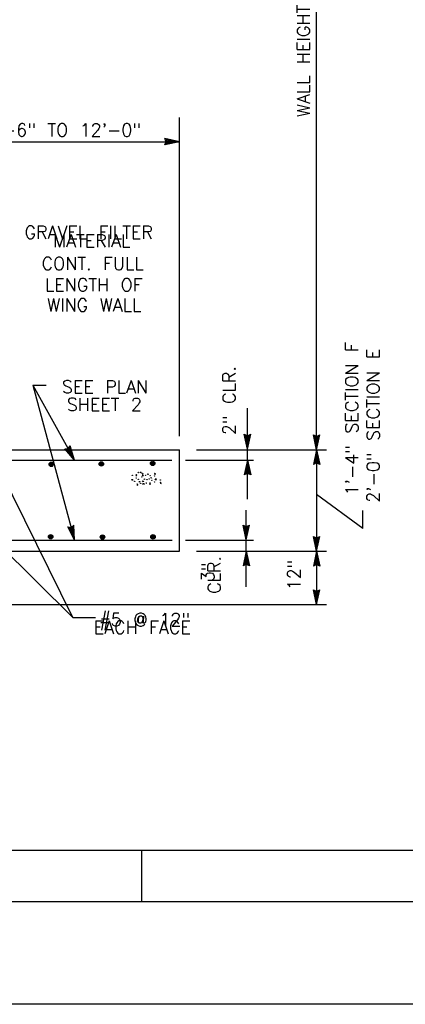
# Model space of a CAD drawing. Extents: x -28.1 to 13.9, y -16.1 to 13.9.
# Tile 12 of 19: x -4.3 to -0.6, y -16.1 to -6.5. Entities that reach past the tile are written whole.
import ezdxf
from ezdxf.enums import TextEntityAlignment as Align

# ---------------------------------------------------------------- set-up
doc = ezdxf.new("R2010")
doc.units = 0
doc.header["$MEASUREMENT"] = 0
doc.layers.add('01', color=7, linetype='CONTINUOUS')
doc.layers.add('02', color=7, linetype='CONTINUOUS')
doc.styles.add('TXT_SHX', font='txt.shx')

msp = doc.modelspace()

# ---------------------------------------------------------------- linework, layer by layer
at = {"layer": '01', "color": 7, "linetype": 'CONTINUOUS'}
for p, q in [((-1.432, -10.7143), (-1.432, -2.7113)), ((-2.77, -10.5823), (-2.77, -7.4713)), ((-2.77, -7.7083), (-2.914, -7.6773)), ((-2.9, -7.7083), (-2.914, -7.6773)), ((-8.882, -7.7083), (-2.77, -7.7083)), ((-2.77, -7.7083), (-2.914, -7.7393)), ((-2.914, -7.7393), (-2.9, -7.7083)), ((-2.807, -7.7083), (-2.901, -7.6883)), ((-2.892, -7.7083), (-2.901, -7.6883)), ((-2.807, -7.7083), (-2.901, -7.7283)), ((-2.901, -7.7283), (-2.892, -7.7083)), ((-2.843, -7.7083), (-2.888, -7.6993)), ((-2.884, -7.7083), (-2.888, -7.6993)), ((-2.843, -7.7083), (-2.888, -7.7183)), ((-2.888, -7.7183), (-2.884, -7.7083)), ((-4.203, -10.0843), (-4.071, -10.0843)), ((-4.203, -10.0843), (-3.794, -11.5983)), ((-4.203, -10.0843), (-3.794, -10.8163)), ((-2.107, -10.7083), (-2.107, -10.3093)), ((-2.107, -10.7083), (-2.138, -10.5643)), ((-2.138, -10.5643), (-2.107, -10.5783)), ((-2.107, -10.7083), (-2.076, -10.5643)), ((-2.107, -10.5783), (-2.076, -10.5643)), ((-1.432, -10.7143), (-1.463, -10.5703)), ((-1.463, -10.5703), (-1.432, -10.5843)), ((-1.432, -10.7143), (-1.401, -10.5703)), ((-1.432, -10.5843), (-1.401, -10.5703)), ((-2.107, -10.6713), (-2.127, -10.5773)), ((-2.127, -10.5773), (-2.107, -10.5863)), ((-2.107, -10.6353), (-2.117, -10.5903)), ((-2.117, -10.5903), (-2.107, -10.5943)), ((-2.107, -10.6713), (-2.087, -10.5773)), ((-2.107, -10.5863), (-2.087, -10.5773)), ((-2.107, -10.6353), (-2.098, -10.5903)), ((-2.107, -10.5943), (-2.098, -10.5903)), ((-1.432, -10.6773), (-1.452, -10.5833)), ((-1.452, -10.5833), (-1.432, -10.5923)), ((-1.432, -10.6413), (-1.442, -10.5963)), ((-1.442, -10.5963), (-1.432, -10.6003)), ((-1.432, -10.6773), (-1.412, -10.5833)), ((-1.432, -10.5923), (-1.412, -10.5833)), ((-1.432, -10.6413), (-1.423, -10.5963)), ((-1.432, -10.6003), (-1.423, -10.5963)), ((-6.79, -10.7143), (-2.77, -10.7143)), ((-3.891, -10.7053), (-3.857, -10.7033)), ((-3.794, -10.8163), (-3.891, -10.7053)), ((-3.875, -10.7113), (-3.854, -10.7093)), ((-3.812, -10.7843), (-3.875, -10.7113)), ((-3.86, -10.7183), (-3.85, -10.7163)), ((-3.83, -10.7523), (-3.86, -10.7183)), ((-3.857, -10.7033), (-3.837, -10.6753)), ((-3.854, -10.7093), (-3.84, -10.6923)), ((-3.85, -10.7163), (-3.844, -10.7093)), ((-3.83, -10.7523), (-3.844, -10.7093)), ((-3.812, -10.7843), (-3.84, -10.6923)), ((-3.794, -10.8163), (-3.837, -10.6753)), ((-2.77, -11.7043), (-2.77, -10.7143)), ((-2.605, -10.7143), (-1.337, -10.7143)), ((-2.107, -10.8163), (-2.107, -10.7083)), ((-1.432, -10.7143), (-1.463, -10.8583)), ((-1.432, -10.7513), (-1.452, -10.8453)), ((-1.432, -10.7143), (-1.432, -11.7063)), ((-1.432, -10.7143), (-1.401, -10.8583)), ((-1.432, -10.7513), (-1.412, -10.8453)), ((-8.782, -10.8163), (-2.844, -10.8163)), ((-2.711, -10.8163), (-2.048, -10.8163)), ((-2.107, -10.8163), (-2.138, -10.9603)), ((-2.107, -10.8533), (-2.127, -10.9473)), ((-2.107, -11.1983), (-2.107, -10.8163)), ((-2.107, -10.8163), (-2.076, -10.9603)), ((-2.107, -10.8533), (-2.087, -10.9473)), ((-1.432, -10.8443), (-1.463, -10.8583)), ((-1.432, -10.8363), (-1.452, -10.8453)), ((-1.432, -10.7873), (-1.441, -10.8323)), ((-1.432, -10.8283), (-1.441, -10.8323)), ((-1.432, -10.7873), (-1.422, -10.8323)), ((-1.422, -10.8323), (-1.432, -10.8283)), ((-1.412, -10.8453), (-1.432, -10.8363)), ((-1.401, -10.8583), (-1.432, -10.8443)), ((-3.813, -12.3533), (-4.515, -10.9283)), ((-2.107, -10.9463), (-2.138, -10.9603)), ((-2.107, -10.9383), (-2.127, -10.9473)), ((-2.107, -10.8893), (-2.116, -10.9343)), ((-2.107, -10.9303), (-2.116, -10.9343)), ((-2.107, -10.8893), (-2.097, -10.9343)), ((-2.097, -10.9343), (-2.107, -10.9303)), ((-2.087, -10.9473), (-2.107, -10.9383)), ((-2.076, -10.9603), (-2.107, -10.9463)), ((-0.983, -11.4833), (-1.432, -11.1533)), ((-2.119, -11.5953), (-2.119, -11.3033)), ((-0.983, -11.4833), (-0.983, -11.3093)), ((-3.794, -11.5983), (-3.861, -11.4673)), ((-3.861, -11.4673), (-3.828, -11.4723)), ((-3.804, -11.5623), (-3.847, -11.4773)), ((-3.847, -11.4773), (-3.826, -11.4803)), ((-3.813, -11.5283), (-3.834, -11.4873)), ((-3.834, -11.4873), (-3.824, -11.4883)), ((-3.828, -11.4723), (-3.802, -11.4513)), ((-3.826, -11.4803), (-3.809, -11.4663)), ((-3.824, -11.4883), (-3.816, -11.4823)), ((-3.813, -11.5283), (-3.816, -11.4823)), ((-3.804, -11.5623), (-3.809, -11.4663)), ((-3.794, -11.5983), (-3.802, -11.4513)), ((-2.119, -11.5953), (-2.15, -11.4513)), ((-2.15, -11.4513), (-2.119, -11.4653)), ((-2.119, -11.5583), (-2.139, -11.4643)), ((-2.139, -11.4643), (-2.119, -11.4733)), ((-2.119, -11.5223), (-2.129, -11.4773)), ((-2.129, -11.4773), (-2.119, -11.4813)), ((-2.119, -11.5953), (-2.088, -11.4513)), ((-2.119, -11.4653), (-2.088, -11.4513)), ((-2.119, -11.5583), (-2.099, -11.4643)), ((-2.119, -11.4733), (-2.099, -11.4643)), ((-2.119, -11.5223), (-2.11, -11.4773)), ((-2.119, -11.4813), (-2.11, -11.4773)), ((-8.774, -11.5983), (-2.843, -11.5983)), ((-2.711, -11.5983), (-2.048, -11.5983)), ((-2.119, -11.7053), (-2.119, -11.5953)), ((-1.432, -11.7063), (-1.463, -11.5623)), ((-1.463, -11.5623), (-1.432, -11.5763)), ((-1.432, -11.6693), (-1.452, -11.5753)), ((-1.452, -11.5753), (-1.432, -11.5843)), ((-1.432, -11.6333), (-1.442, -11.5883)), ((-1.442, -11.5883), (-1.432, -11.5923)), ((-1.432, -11.7063), (-1.401, -11.5623)), ((-1.432, -11.5763), (-1.401, -11.5623)), ((-1.432, -11.6693), (-1.412, -11.5753)), ((-1.432, -11.5843), (-1.412, -11.5753)), ((-1.432, -11.6333), (-1.423, -11.5883)), ((-1.432, -11.5923), (-1.423, -11.5883)), ((-6.787, -11.7053), (-2.77, -11.7053)), ((-3.813, -12.3533), (-4.533, -11.6403)), ((-2.605, -11.7053), (-1.337, -11.7053)), ((-2.119, -11.7053), (-2.15, -11.8493)), ((-2.119, -12.0513), (-2.119, -11.7053)), ((-2.119, -11.7053), (-2.088, -11.8493)), ((-1.432, -11.7063), (-1.463, -11.8503)), ((-1.432, -11.7063), (-1.432, -12.2253)), ((-1.432, -11.7063), (-1.401, -11.8503)), ((-2.119, -11.7423), (-2.139, -11.8363)), ((-2.119, -11.7783), (-2.128, -11.8233)), ((-2.119, -11.8193), (-2.128, -11.8233)), ((-2.119, -11.7423), (-2.099, -11.8363)), ((-2.119, -11.7783), (-2.109, -11.8233)), ((-2.109, -11.8233), (-2.119, -11.8193)), ((-1.432, -11.7433), (-1.452, -11.8373)), ((-1.432, -11.7793), (-1.441, -11.8243)), ((-1.432, -11.7433), (-1.412, -11.8373)), ((-1.432, -11.7793), (-1.422, -11.8243)), ((-2.119, -11.8353), (-2.15, -11.8493)), ((-2.119, -11.8273), (-2.139, -11.8363)), ((-2.099, -11.8363), (-2.119, -11.8273)), ((-2.088, -11.8493), (-2.119, -11.8353)), ((-1.432, -11.8363), (-1.463, -11.8503)), ((-1.432, -11.8283), (-1.452, -11.8373)), ((-1.432, -11.8203), (-1.441, -11.8243)), ((-1.422, -11.8243), (-1.432, -11.8203)), ((-1.412, -11.8373), (-1.432, -11.8283)), ((-1.401, -11.8503), (-1.432, -11.8363)), ((-1.432, -12.2253), (-1.463, -12.0813)), ((-1.463, -12.0813), (-1.432, -12.0953)), ((-1.432, -12.1883), (-1.452, -12.0943)), ((-1.452, -12.0943), (-1.432, -12.1033)), ((-1.432, -12.1523), (-1.442, -12.1073)), ((-1.442, -12.1073), (-1.432, -12.1113)), ((-1.432, -12.2253), (-1.401, -12.0813)), ((-1.432, -12.0953), (-1.401, -12.0813)), ((-1.432, -12.1883), (-1.412, -12.0943)), ((-1.432, -12.1033), (-1.412, -12.0943)), ((-1.432, -12.1523), (-1.423, -12.1073)), ((-1.432, -12.1113), (-1.423, -12.1073)), ((-6.669, -12.2243), (-1.337, -12.2243)), ((-3.813, -12.3533), (-3.589, -12.3533)), ((12.357, -14.6273), (-25.643, -14.6273)), ((-3.143, -14.6273), (-3.143, -15.1273)), ((12.857, -15.1273), (-27.143, -15.1273)), ((13.857, -16.1273), (-28.143, -16.1273))]:
    msp.add_line(p, q, dxfattribs=at)
for centre, radius in [((-4.022, -10.8572), 0.0217), ((-4.022, -10.8572), 0.0168), ((-4.022, -10.8572), 0.0123), ((-4.022, -10.8572), 0.00623), ((-3.533, -10.8532), 0.0217), ((-3.533, -10.8532), 0.0168), ((-3.533, -10.8532), 0.0123), ((-3.533, -10.8532), 0.00623), ((-3.032, -10.8482), 0.0217), ((-3.032, -10.8482), 0.0168), ((-3.032, -10.8482), 0.0123), ((-3.032, -10.8482), 0.00623), ((-4.028, -11.5642), 0.0217), ((-4.028, -11.5642), 0.0168), ((-4.028, -11.5642), 0.0123), ((-4.028, -11.5642), 0.00623), ((-3.522, -11.5672), 0.0217), ((-3.522, -11.5672), 0.0168), ((-3.522, -11.5672), 0.0123), ((-3.522, -11.5672), 0.00623), ((-3.029, -11.5652), 0.0217), ((-3.029, -11.5652), 0.0168), ((-3.029, -11.5652), 0.0123), ((-3.029, -11.5652), 0.00623)]:
    msp.add_circle(centre, radius, dxfattribs=at)
at = {"layer": '02', "color": 7, "linetype": 'CONTINUOUS'}
msp.add_line((-3.084, -10.9533), (-3.078, -10.9483), dxfattribs=at)
for points in [[(-3.15, -10.9413), (-3.155, -10.9323), (-3.144, -10.9323), (-3.15, -10.9433)], [(-3.078, -10.9483), (-3.076, -10.9553), (-3.084, -10.9553)], [(-3.011, -10.9433), (-3.016, -10.9533), (-3.006, -10.9543), (-3.014, -10.9433)], [(-3.233, -11.0123), (-3.238, -11.0043), (-3.227, -11.0043), (-3.233, -11.0143)], [(-3.191, -10.9563), (-3.196, -10.9663), (-3.186, -10.9673), (-3.194, -10.9563)], [(-3.181, -11.0483), (-3.186, -11.0583), (-3.176, -11.0593), (-3.184, -11.0483)], [(-3.164, -11.0273), (-3.159, -11.0243), (-3.155, -11.0273), (-3.167, -11.0293)], [(-3.129, -10.9553), (-3.134, -10.9653), (-3.123, -10.9663), (-3.131, -10.9553)], [(-3.122, -11.0533), (-3.127, -11.0443), (-3.116, -11.0443), (-3.122, -11.0543)], [(-3.071, -11.0013), (-3.068, -10.9973), (-3.063, -11.0013), (-3.07, -11.0023)], [(-3.057, -11.0393), (-3.062, -11.0493), (-3.052, -11.0503), (-3.06, -11.0393)], [(-3.051, -10.9883), (-3.046, -10.9863), (-3.043, -10.9923), (-3.051, -10.9893)], [(-3.003, -11.0083), (-3.008, -11.0003), (-2.997, -11.0003), (-3.003, -11.0103)], [(-2.954, -11.0323), (-2.959, -11.0423), (-2.949, -11.0433), (-2.956, -11.0323)]]:
    msp.add_lwpolyline(points, dxfattribs=at)
for points in [[(-3.131, -11.0273), (-3.126, -11.0193), (-3.123, -11.0253)], [(-3.116, -11.0063), (-3.111, -10.9973), (-3.108, -11.0033)]]:
    msp.add_lwpolyline(points, close=True, dxfattribs=at)
for centre in [(-3.1738, -10.9374), (-3.131, -10.9442), (-3.232, -10.9642), (-3.2075, -11.0232), (-3.1923, -10.9894), (-3.173, -11.0047), (-3.1495, -11.0434), (-3.1385, -10.9812), (-3.1033, -10.9659), (-3.0955, -11.0409), (-3.088, -11.0064), (-3.057, -10.9669), (-3.04, -11.0122), (-3.0158, -10.9727), (-3.0148, -11.0299), (-2.9575, -11.0104)]:
    msp.add_circle(centre, 0.00163, dxfattribs=at)

# ---------------------------------------------------------------- texts
at = {"layer": '01', "color": 7, "linetype": 'CONTINUOUS', "style": 'TXT_SHX'}
for s, p in [('WALL HEIGHT', (-1.498, -6.9193)), ('1\'-4" SECTION F', (-1.027, -10.4123)), ('CLR.', (-2.369, -11.9364)), ('3"', (-2.432, -11.9097))]:
    msp.add_text(s, height=0.125, rotation=90, dxfattribs=at).set_placement(p, align=Align.CENTER)
for s, p in [('VARIES 2\'-6" TO 12\'-0"', (-4.2391, -7.6563)), ('MATERIAL', (-3.6284, -8.7383)), ('CONT. FULL', (-3.6186, -8.9603)), ('LENGTH OF', (-3.6072, -9.1673)), ('WING WALL', (-3.6035, -9.3643)), ('SEE PLAN', (-3.4975, -10.1633)), ('SHEET 2', (-3.5041, -10.3353)), ('EACH FACE', (-3.1341, -12.5103))]:
    msp.add_text(s, height=0.125, dxfattribs=at).set_placement(p, align=Align.CENTER)
for s, p in [('GRAVEL FILTER', (-4.283, -8.6553)), ('#5 @ 12"', (-3.554, -12.4353))]:
    msp.add_text(s, height=0.125, dxfattribs=at).set_placement(p)
for s, p in [('2\'-0" SECTION E', (-0.818, -11.2323)), ('2" CLR.', (-2.224, -10.5723))]:
    msp.add_text(s, height=0.125, rotation=90, dxfattribs=at).set_placement(p)
msp.add_text('12"', height=0.125, rotation=90, dxfattribs=at).set_placement((-1.5905, -11.7863), align=Align.RIGHT)

doc.saveas('drawing.dxf')
